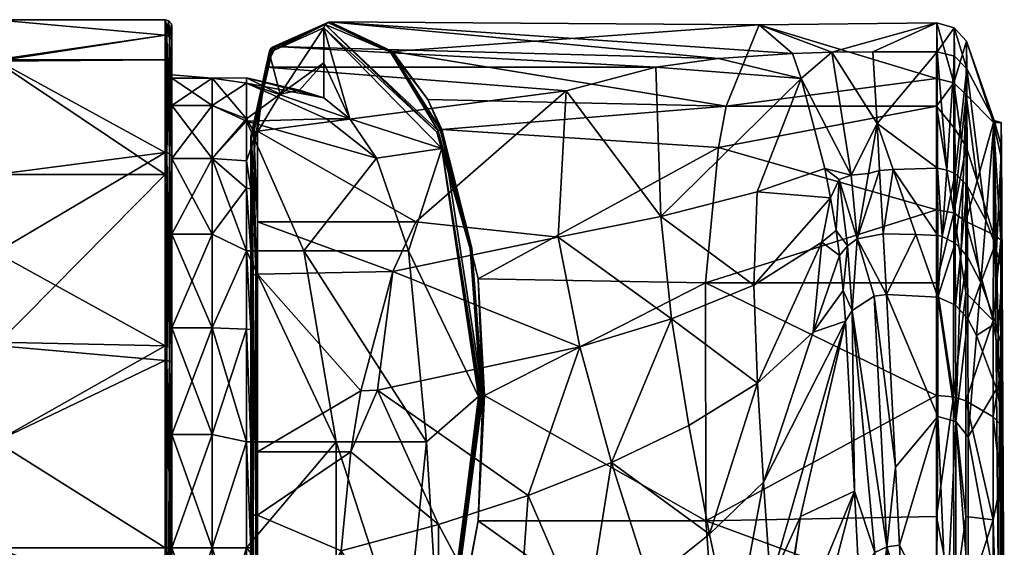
# Model space of a CAD drawing. Header units: centimetres. Extents: x -0.7 to 10.3, y -10.1 to 8.2.
# Tile 9 of 9: x 5.8 to 10.3, y 5.6 to 8.1. Entities that reach past the tile are written whole.
import ezdxf

# ---------------------------------------------------------------- set-up
doc = ezdxf.new("R2010")
doc.units = ezdxf.units.CM
doc.layers.get('0').update_dxf_attribs({"true_color": 0x5890e1})

msp = doc.modelspace()

# ---------------------------------------------------------------- meshes
at = {"color": 191, "true_color": 0xb89be5}
mesh = msp.add_polyface(dxfattribs=at)
corners = [(4.4338, 6.7777, 39.2983), (4.1721, 7.2088, 39.5347), (4.8011, 7.0575, 39.7085), (4.9464, 6.6404, 39.4775), (5.647, 6.994, 39.7637), (5.647, 6.5798, 39.5388), (5.0565, 6.1577, 39.3397), (4.6626, 7.4032, 40.0194), (5.647, 7.8842, 40.8523), (3.6022, 7.9409, 40.7481), (5.647, 8.0694, 41.7855), (5.647, 7.3549, 40.0616), (4.6348, 6.2364, 39.1748), (4.4869, 6.2788, 39.0545), (4.408, 6.8039, 44.2452), (4.4336, 6.284, 44.4884), (4.6221, 6.2574, 44.3736), (5.647, 6.5642, 44.0387), (4.963, 6.6966, 44.0896), (5.0952, 6.1939, 44.2256), (5.647, 7.3549, 43.5093), (3.9294, 7.5219, 43.6628), (5.647, 7.8777, 42.7342), (3.6061, 7.9251, 42.8025), (6.4294, 6.4957, 44.0654), (6.4294, 7.3553, 43.5097), (6.4294, 7.8838, 42.7186), (6.4294, 7.9986, 42.3691), (6.4294, 8.0694, 41.7855), (6.4294, 7.9986, 41.2019), (6.4294, 7.8838, 40.8524), (6.4294, 7.4562, 40.1685), (6.4294, 6.5641, 39.5327), (6.4496, 7.9911, 42.3672), (6.4466, 8.064, 41.7855), (6.4367, 7.9977, 42.3688), (6.4367, 7.4556, 43.4018), (6.4367, 6.4953, 44.0646), (6.4496, 6.493, 44.0583), (6.4496, 7.4505, 43.3974), (6.4496, 7.4505, 40.1736), (6.4367, 6.4953, 39.5064), (6.4367, 7.4556, 40.1691), (6.4496, 7.9911, 41.2037), (6.4367, 7.9977, 41.2022)]
mesh.append_faces([[corners[k] for k in face] for face in [(0, 1, 2), (3, 2, 4), (5, 3, 4), (5, 6, 3), (1, 7, 2), (8, 9, 10), (8, 7, 9), (8, 11, 7), (7, 11, 2), (2, 11, 4), (2, 3, 0), (0, 3, 12), (13, 0, 12), (14, 15, 16), (17, 18, 19), (17, 20, 18), (18, 20, 21), (20, 22, 21), (22, 10, 23), (18, 14, 16), (17, 24, 25), (20, 25, 22), (20, 17, 25), (25, 26, 22), (22, 26, 27), (10, 27, 28), (10, 22, 27), (28, 29, 10), (10, 29, 8), (8, 29, 30), (31, 8, 30), (31, 11, 8), (31, 4, 11), (31, 32, 4), (4, 32, 5), (33, 34, 28), (35, 28, 27), (26, 35, 27), (26, 36, 35), (26, 25, 36), (36, 25, 37), (38, 36, 37), (36, 39, 35), (28, 35, 33), (25, 24, 37), (40, 41, 42), (43, 42, 44), (34, 44, 29), (28, 34, 29), (41, 32, 42), (42, 32, 31), (30, 42, 31), (30, 44, 42), (30, 29, 44)]], dxfattribs={"color": 191})
mesh = msp.add_polyface(dxfattribs=at)
corners = [(6.4598, 8.0389, 41.7855), (6.4579, 8.0497, 41.7855), (6.4598, 7.9689, 42.3618), (6.4579, 7.9795, 42.3643), (6.4598, 7.4334, 43.3822), (6.4579, 7.4414, 43.3894), (6.4598, 6.4849, 44.0369), (6.4579, 6.4887, 44.047), (6.4496, 7.9911, 42.3672), (6.4496, 7.4505, 43.3974), (6.4496, 6.493, 44.0583), (6.4466, 8.064, 41.7855), (6.4367, 7.4556, 43.4018), (6.4367, 7.9977, 42.3688), (6.4598, 7.4334, 40.1887), (6.4579, 6.4887, 39.524), (6.4579, 7.4414, 40.1815), (6.4598, 7.9689, 41.2092), (6.4579, 7.9795, 41.2067), (6.4496, 6.493, 39.5127), (6.4496, 7.4505, 40.1736), (6.4496, 7.9911, 41.2037), (6.4598, 6.4849, 39.534), (6.4367, 6.4953, 39.5064), (6.4367, 7.4556, 40.1691), (6.4367, 7.9977, 41.2022), (6.4598, 6.6462, 39.8615), (6.4598, 7.4287, 40.5548), (6.4598, 6.1538, 43.9165), (6.4598, 7.0795, 43.4307), (6.4598, 7.6735, 42.5702), (6.4598, 7.8154, 41.7956), (6.4598, 7.7995, 41.5323), (6.6459, 6.6462, 39.8615), (6.6459, 6.1538, 39.6747), (6.6459, 7.0795, 40.1606), (6.6459, 7.4287, 40.5548), (6.6459, 7.6735, 41.021), (6.6459, 7.7995, 41.5323), (6.6459, 7.7995, 42.059), (6.6459, 7.6735, 42.5702), (6.6459, 7.4287, 43.0365), (6.6459, 6.6462, 43.7298), (6.6459, 7.0795, 43.4307)]
mesh.append_faces([[corners[k] for k in face] for face in [(0, 1, 2), (2, 1, 3), (4, 3, 5), (6, 5, 7), (3, 1, 8), (5, 8, 9), (7, 9, 10), (7, 5, 9), (1, 11, 8), (10, 9, 12), (13, 9, 8), (6, 4, 5), (4, 2, 3), (3, 8, 5), (14, 15, 16), (17, 16, 18), (0, 18, 1), (0, 17, 18), (16, 19, 20), (18, 20, 21), (1, 21, 11), (1, 18, 21), (17, 14, 16), (14, 22, 15), (19, 23, 20), (15, 19, 16), (20, 24, 21), (16, 20, 18), (21, 25, 11), (26, 14, 27), (26, 22, 14), (6, 28, 29), (4, 29, 30), (2, 30, 31), (0, 31, 32), (17, 32, 27), (14, 17, 27), (17, 0, 32), (0, 2, 31), (2, 4, 30), (4, 6, 29), (26, 33, 34), (26, 35, 33), (26, 27, 35), (35, 27, 36), (36, 27, 37), (37, 27, 32), (38, 32, 31), (39, 31, 30), (40, 30, 41), (40, 39, 30), (29, 42, 43), (41, 30, 29), (29, 28, 42)]], dxfattribs={"color": 191})
mesh = msp.add_polyface(dxfattribs=at)
corners = [(6.8056, 7.6007, 40.8808), (6.6459, 7.6735, 41.021), (6.8056, 7.7765, 41.459), (6.6459, 7.7995, 41.5323), (6.8056, 7.8004, 41.8979), (6.6459, 7.7995, 42.059), (6.8056, 7.6124, 42.6847), (6.6459, 7.6735, 42.5702), (6.6459, 7.4287, 43.0365), (6.4598, 7.8154, 41.7956), (6.4598, 7.7995, 41.5323), (6.8485, 7.5376, 42.8203), (6.961, 7.7257, 42.2397), (7.0499, 7.7445, 41.9411), (7.1627, 7.708, 41.6278), (7.282, 7.6123, 41.3115), (7.1741, 7.6123, 41.163), (6.9399, 7.9453, 42.5399), (7.1906, 8.0593, 41.7377), (6.929, 7.944, 42.5366), (6.8945, 7.8506, 42.7894), (6.8388, 7.5505, 43.2834), (6.8561, 7.5548, 43.2867), (6.9101, 7.9182, 42.5242), (6.9123, 7.9288, 42.5281), (7.1685, 8.0475, 41.729), (7.1627, 8.0323, 41.727), (6.8256, 7.5306, 43.2681), (6.8275, 7.5393, 43.2747), (6.9189, 7.9383, 42.5325), (7.1807, 8.0572, 41.7338), (7.6425, 7.7016, 40.528), (7.704, 7.562, 40.3244), (7.4749, 7.9214, 40.991), (7.4795, 7.9222, 40.9924), (7.6846, 7.5494, 40.3277), (7.7074, 7.4742, 40.2464), (7.6912, 7.5558, 40.325), (7.4703, 7.9197, 40.9899), (7.6996, 7.5605, 40.3241), (8.6971, 7.8506, 42.7893), (8.2823, 7.7403, 43.0076), (7.1627, 7.8702, 41.6774)]
mesh.append_faces([[corners[k] for k in face] for face in [(0, 1, 2), (2, 1, 3), (4, 3, 5), (6, 5, 7), (8, 6, 7), (6, 4, 5), (4, 2, 3), (5, 3, 9), (3, 1, 10), (6, 11, 12), (4, 12, 13), (14, 4, 13), (14, 2, 4), (14, 15, 2), (2, 15, 16), (0, 2, 16), (4, 6, 12), (17, 18, 19), (20, 19, 21), (22, 20, 21), (23, 24, 25), (26, 23, 25), (23, 27, 24), (24, 27, 28), (29, 28, 21), (19, 29, 21), (19, 30, 29), (19, 18, 30), (20, 17, 19), (25, 24, 29), (30, 25, 29), (24, 28, 29), (31, 32, 33), (34, 33, 18), (34, 31, 33), (26, 35, 36), (26, 25, 35), (35, 25, 37), (37, 25, 38), (39, 38, 33), (25, 30, 38), (38, 30, 18), (33, 38, 18), (38, 39, 37), (40, 17, 20), (41, 20, 22), (15, 26, 36), (15, 42, 26), (15, 14, 42), (14, 13, 42), (42, 13, 12), (26, 12, 23), (26, 42, 12), (12, 11, 23), (23, 11, 27)]], dxfattribs={"color": 191})
mesh = msp.add_polyface(dxfattribs=at)
corners = [(7.8973, 6.3342, 39.4698), (7.8891, 6.3332, 39.4735), (7.8467, 7.0145, 39.8006), (7.7084, 7.563, 40.3251), (7.704, 7.562, 40.3244), (7.8779, 6.3292, 39.4862), (7.7074, 7.4742, 40.2464), (7.8824, 6.3313, 39.4792), (7.8384, 7.0114, 39.8032), (7.6912, 7.5558, 40.325), (7.6996, 7.5605, 40.3241), (7.6846, 7.5494, 40.3277), (7.4749, 7.9214, 40.991), (7.6425, 7.7016, 40.528), (7.8754, 6.872, 39.7071), (7.9058, 6.3346, 39.4687), (9.5051, 7.2464, 44.257), (9.1653, 7.2753, 43.8603), (9.1504, 6.8435, 44.3451), (9.4783, 7.3828, 43.9426), (9.3686, 7.7982, 42.9403), (8.7208, 7.1601, 43.8164), (8.6971, 7.8506, 42.7893), (8.2823, 7.7403, 43.0076), (8.2451, 7.0647, 43.8086), (7.587, 7.1358, 43.7119), (7.4821, 6.9063, 43.8732), (8.3455, 6.5595, 44.1601), (7.4106, 6.3584, 44.1256), (9.3283, 7.9141, 42.6315), (8.987, 7.8902, 42.695), (8.4923, 6.0247, 44.4578), (8.7693, 6.688, 44.2279), (8.8494, 6.1956, 44.6027), (9.167, 6.3917, 44.7935), (9.4647, 7.0417, 44.5397), (9.511, 7.9199, 42.6154), (9.1743, 8.0463, 41.5411), (8.9272, 6.8548, 39.6969), (8.987, 7.4789, 40.2205), (9.9942, 7.1919, 39.935), (9.0216, 7.6698, 40.4774), (9.9948, 7.6698, 40.4774), (7.4795, 7.9222, 40.9924), (7.1906, 8.0593, 41.7377), (6.9399, 7.9453, 42.5399), (6.8945, 7.8506, 42.7894), (7.6364, 6.1203, 40.0033), (7.5545, 7.0021, 40.4698)]
mesh.append_faces([[corners[k] for k in face] for face in [(0, 1, 2), (3, 2, 4), (5, 6, 7), (7, 6, 1), (8, 9, 10), (2, 10, 4), (2, 8, 10), (2, 1, 8), (8, 1, 6), (11, 8, 6), (11, 9, 8), (4, 10, 12), (13, 3, 4), (2, 3, 0), (0, 3, 14), (15, 0, 14), (16, 17, 18), (17, 19, 20), (21, 20, 22), (23, 21, 22), (23, 24, 21), (23, 25, 24), (24, 25, 26), (27, 26, 28), (29, 30, 20), (20, 30, 22), (27, 31, 32), (24, 32, 21), (24, 27, 32), (24, 26, 27), (33, 34, 32), (32, 34, 18), (21, 18, 17), (20, 21, 17), (21, 32, 18), (18, 34, 35), (29, 36, 37), (38, 39, 40), (39, 41, 42), (38, 15, 14), (39, 14, 3), (41, 3, 13), (43, 41, 13), (43, 37, 41), (43, 44, 37), (37, 44, 29), (29, 44, 30), (30, 44, 45), (23, 22, 46), (22, 30, 45), (41, 39, 3), (39, 38, 14), (5, 47, 48), (6, 5, 48)]], dxfattribs={"color": 191})
mesh = msp.add_polyface(dxfattribs=at)
corners = [(9.8993, 7.0782, 44.9176), (9.7479, 7.081, 44.9104), (9.7634, 6.8004, 45.6669), (10.0012, 6.7879, 45.7001), (9.7008, 7.9218, 42.61), (9.9982, 7.9217, 42.6102), (9.9982, 7.9218, 42.61), (9.7198, 7.5894, 43.5397), (9.511, 7.9199, 42.6154), (9.5999, 7.351, 44.1378), (9.6282, 7.0573, 44.8966), (9.5443, 7.331, 44.1346), (9.5826, 7.0252, 44.8879), (9.5301, 7.0963, 44.6035), (9.5461, 6.9802, 44.8754), (9.5637, 6.8191, 45.2649), (9.6047, 6.7271, 45.6445), (9.7067, 6.7928, 45.6646), (9.6802, 7.3594, 44.126), (9.3283, 7.9141, 42.6315), (9.3686, 7.7982, 42.9403), (9.4783, 7.3828, 43.9426), (9.5051, 7.2464, 44.257), (9.5741, 6.6765, 45.629), (9.4238, 6.6263, 45.0543), (9.1942, 5.9331, 45.2295), (9.4647, 7.0417, 44.5397), (9.1504, 6.8435, 44.3451), (9.1653, 7.2753, 43.8603), (9.167, 6.3917, 44.7935), (9.6156, 5.8924, 47.6521), (9.8055, 6.0034, 47.7238), (9.7651, 5.6349, 48.6067), (9.9965, 8.0549, 41.6412), (9.1743, 8.0463, 41.5411), (9.9951, 7.7978, 40.7005), (9.0216, 7.6698, 40.4774), (9.9948, 7.6698, 40.4774), (8.987, 7.4789, 40.2205), (9.9942, 7.1919, 39.935), (8.9272, 6.8548, 39.6969), (9.994, 6.8548, 39.6969), (9.9939, 6.3346, 39.4687), (9.7942, 7.3774, 44.1112), (10.0004, 7.0736, 44.9216), (9.7317, 7.3736, 44.1213), (9.9996, 7.3839, 44.076)]
mesh.append_faces([[corners[k] for k in face] for face in [(4, 5, 6), (4, 7, 5), (4, 8, 7), (7, 8, 9), (10, 9, 11), (12, 11, 13), (14, 12, 13), (14, 15, 12), (12, 15, 16), (10, 16, 17), (2, 10, 17), (2, 1, 10), (10, 18, 9), (19, 20, 8), (8, 20, 9), (9, 20, 21), (11, 21, 22), (13, 11, 22), (15, 23, 16), (11, 9, 21), (16, 10, 12), (12, 10, 11), (23, 24, 25), (23, 15, 24), (24, 15, 14), (26, 14, 13), (22, 26, 13), (22, 27, 26), (22, 21, 28), (29, 24, 26), (26, 24, 14), (23, 30, 16), (17, 31, 2), (17, 16, 32), (6, 33, 4), (4, 33, 8), (8, 33, 34), (33, 35, 34), (34, 35, 36), (36, 35, 37), (38, 37, 39), (40, 39, 41), (42, 40, 41), (43, 7, 45), (45, 7, 18), (18, 7, 9)]], dxfattribs={"color": 191})
mesh.append_faces([[corners[k] for k in face] for face in [(0, 1, 2), (2, 3, 0), (43, 0, 44), (43, 45, 1), (1, 0, 43), (10, 1, 45), (45, 18, 10), (7, 43, 46)]], dxfattribs={"vtx2": -1, "color": 191})
mesh = msp.add_polyface(dxfattribs=at)
corners = [(9.9982, 7.9218, 42.61), (10.0782, 7.9004, 42.6026), (10.0782, 7.9004, 42.6023), (10.1344, 7.8423, 42.582), (10.2948, 7.4838, 42.4556), (10.2936, 7.5952, 41.7515), (10.2605, 7.6046, 42.4982), (10.2593, 7.5992, 41.7729), (10.2581, 7.594, 41.0736), (10.2925, 7.4407, 41.0332), (10.2917, 7.0535, 40.4414), (10.2574, 7.077, 40.4576), (10.1344, 7.8424, 42.5818), (10.0766, 8.0323, 41.645), (9.9965, 8.0549, 41.6412), (10.1098, 7.517, 40.4418), (10.1314, 7.7228, 40.7383), (10.131, 7.4838, 40.4365), (10.0743, 7.1779, 39.9529), (9.9942, 7.1919, 39.935), (9.9948, 7.6698, 40.4774), (10.0752, 7.7782, 40.7121), (9.9951, 7.7978, 40.7005), (10.1328, 7.9709, 41.6465), (10.0749, 7.5714, 40.4506), (10.1831, 7.3261, 40.4426), (10.1364, 7.302, 44.0241), (10.1184, 7.3216, 44.0338), (10.1088, 7.0084, 44.9069), (10.0802, 7.359, 44.0532), (10.0814, 7.0376, 44.9146), (10.0418, 7.375, 44.0654), (10.0206, 7.0678, 44.9208), (9.9996, 7.3839, 44.076), (10.0004, 7.0736, 44.9216), (9.7942, 7.3774, 44.1112), (10.2724, 7.0022, 43.9004), (10.2657, 7.0316, 43.9113), (10.2226, 7.1433, 43.956), (9.9982, 7.9217, 42.6102), (9.7198, 7.5894, 43.5397), (10.1304, 7.1377, 39.9993)]
mesh.append_faces([[corners[k] for k in face] for face in [(0, 1, 2), (2, 1, 3), (4, 5, 6), (6, 5, 7), (8, 5, 9), (10, 8, 9), (10, 11, 8), (2, 12, 13), (0, 13, 14), (0, 2, 13), (15, 16, 17), (18, 19, 20), (21, 20, 22), (14, 21, 22), (14, 13, 21), (21, 13, 23), (16, 21, 23), (21, 24, 20), (23, 13, 12), (25, 8, 11), (16, 23, 8), (23, 6, 7), (6, 23, 12), (3, 6, 12), (4, 10, 5), (5, 10, 9), (36, 6, 37), (37, 6, 38), (26, 3, 27), (29, 1, 31), (25, 41, 17), (15, 18, 24), (24, 18, 20), (5, 8, 7), (7, 8, 23)]], dxfattribs={"color": 191})
mesh.append_faces([[corners[k] for k in face] for face in [(21, 16, 15), (15, 24, 21), (25, 17, 16), (16, 8, 25), (26, 27, 28), (27, 29, 30), (29, 31, 32), (32, 31, 33), (34, 33, 35), (4, 6, 36), (3, 26, 38), (38, 6, 3), (29, 27, 3), (3, 1, 29), (39, 33, 31), (31, 1, 39), (33, 39, 40), (41, 25, 11), (17, 41, 18), (18, 15, 17)]], dxfattribs={"vtx2": -1, "color": 191})
mesh = msp.add_polyface(dxfattribs=at)
corners = [(6.8056, 6.1203, 39.6797), (6.6459, 6.6462, 39.8615), (6.8056, 7.0021, 40.1114), (6.6459, 7.0795, 40.1606), (6.6459, 7.4287, 40.5548), (6.8056, 7.6007, 40.8808), (6.6459, 7.6735, 41.021), (6.6459, 7.4287, 43.0365), (6.8056, 7.4184, 43.0294), (6.8056, 7.6124, 42.6847), (6.8056, 7.2909, 43.1962), (6.6459, 7.0795, 43.4307), (6.8056, 7.0021, 43.4799), (6.6459, 6.6462, 43.7298), (6.8056, 6.6403, 43.7186), (6.6459, 6.1538, 43.9165), (6.4598, 7.0795, 43.4307), (6.8256, 6.1203, 43.9082), (6.8256, 6.6388, 43.7158), (6.8256, 7.0021, 43.4756), (6.8256, 7.2884, 43.1941), (6.8485, 7.5376, 42.8203), (7.1741, 7.6123, 41.163), (7.4061, 7.4305, 40.9573), (7.0695, 7.0021, 40.188), (7.5545, 7.0021, 40.4698), (7.6364, 6.1203, 40.0033), (7.282, 7.6123, 41.3115), (7.2201, 6.1203, 39.791), (6.8256, 6.8785, 43.8545), (6.8275, 5.7807, 44.214), (6.8275, 6.8841, 43.8637), (6.8256, 7.5306, 43.2681), (6.8275, 7.5393, 43.2747), (6.8359, 5.7815, 44.226), (6.8359, 6.8904, 43.874), (6.8488, 6.8939, 43.8798), (6.8388, 7.5505, 43.2834), (6.8561, 7.1358, 43.7119), (6.8561, 7.5548, 43.2867), (6.8561, 6.0741, 44.1967), (6.8561, 6.8943, 43.8805), (6.8488, 5.7819, 44.2328), (7.3328, 6.3555, 44.1259), (7.4106, 6.3584, 44.1256), (7.4821, 6.9063, 43.8732), (7.587, 7.1358, 43.7119), (8.2823, 7.7403, 43.0076), (7.7074, 7.4742, 40.2464)]
mesh.append_faces([[corners[k] for k in face] for face in [(0, 1, 2), (2, 1, 3), (4, 2, 3), (4, 5, 2), (4, 6, 5), (7, 8, 9), (7, 10, 8), (7, 11, 10), (10, 11, 12), (12, 11, 13), (14, 13, 15), (14, 12, 13), (7, 16, 11), (14, 17, 18), (12, 18, 19), (10, 19, 20), (8, 20, 21), (5, 22, 23), (24, 23, 25), (26, 24, 25), (24, 2, 5), (23, 24, 5), (27, 23, 22), (9, 8, 21), (8, 10, 20), (10, 12, 19), (12, 14, 18), (24, 28, 2), (29, 30, 31), (32, 31, 33), (32, 29, 31), (31, 34, 35), (33, 35, 36), (37, 36, 38), (39, 37, 38), (40, 41, 36), (36, 41, 38), (37, 33, 36), (35, 42, 36), (31, 35, 33), (43, 44, 45), (46, 39, 38), (45, 38, 41), (43, 41, 40), (43, 45, 41), (45, 46, 38), (46, 47, 39), (20, 19, 32), (32, 19, 29), (29, 19, 18), (17, 29, 18), (48, 25, 23), (27, 48, 23), (32, 21, 20)]], dxfattribs={"color": 191})
mesh = msp.add_polyface(dxfattribs=at)
corners = [(10.1386, 6.6883, 45.6621), (10.1003, 6.7319, 45.6776), (10.0844, 6.2136, 47.1225), (10.0004, 7.0736, 44.9216), (10.0012, 6.7879, 45.7001), (10.0206, 7.0678, 44.9208), (10.0824, 6.7504, 45.6842), (10.0003, 6.2372, 47.1317), (9.7634, 6.8004, 45.6669), (9.8993, 7.0782, 44.9176), (10.2917, 7.0535, 40.4414), (10.2913, 6.4509, 40.009), (10.2568, 6.6797, 39.9842), (10.2567, 6.2362, 39.7904), (10.1304, 7.1377, 39.9993), (10.1302, 6.8075, 39.7667), (10.0743, 7.1779, 39.9529), (10.0738, 6.328, 39.4904), (9.994, 6.8548, 39.6969), (9.9939, 6.3346, 39.4687), (9.9942, 7.1919, 39.935), (10.13, 6.31, 39.5491), (10.1406, 6.143, 47.1177), (10.179, 6.6117, 45.6363), (10.2718, 6.3651, 45.5554), (10.2948, 7.4838, 42.4556), (10.2913, 6.199, 39.9124), (10.2993, 6.5492, 44.7728), (10.28, 6.6184, 44.7935), (10.2862, 6.3001, 45.5345), (10.269, 6.6679, 44.8085), (10.1991, 6.8561, 44.8639), (10.1376, 6.9747, 44.8978), (10.1088, 7.0084, 44.9069), (10.0814, 7.0376, 44.9146), (10.2975, 6.9146, 43.8669), (10.2993, 5.7015, 44.5065), (10.2724, 7.0022, 43.9004), (10.2657, 7.0316, 43.9113), (10.2226, 7.1433, 43.956), (10.1364, 7.302, 44.0241), (10.1184, 7.3216, 44.0338), (10.0802, 7.359, 44.0532), (9.9996, 7.3839, 44.076), (10.2976, 5.8102, 43.5023), (10.2949, 5.9736, 41.9939), (10.2574, 7.077, 40.4576)]
mesh.append_faces([[corners[k] for k in face] for face in [(3, 4, 5), (4, 2, 6), (6, 2, 1), (4, 7, 2), (7, 4, 8), (9, 4, 3), (10, 11, 12), (12, 11, 13), (14, 15, 16), (16, 15, 17), (18, 17, 19), (18, 16, 17), (18, 20, 16), (15, 21, 17), (0, 22, 23), (12, 15, 14), (12, 21, 15), (12, 13, 21), (11, 25, 26), (11, 10, 25), (45, 26, 25), (10, 12, 46)]], dxfattribs={"color": 191})
mesh.append_faces([[corners[k] for k in face] for face in [(0, 1, 2), (24, 23, 22), (27, 28, 29), (24, 29, 28), (28, 30, 24), (23, 24, 30), (30, 31, 23), (0, 23, 31), (31, 32, 0), (32, 33, 1), (1, 0, 32), (6, 1, 33), (33, 34, 6), (34, 5, 4), (4, 6, 34), (35, 27, 36), (28, 27, 35), (35, 37, 28), (30, 28, 37), (37, 38, 30), (31, 30, 38), (38, 39, 31), (40, 32, 31), (31, 39, 40), (33, 32, 40), (34, 33, 41), (5, 34, 42), (43, 3, 5), (25, 35, 44), (44, 45, 25), (37, 35, 25), (46, 12, 14)]], dxfattribs={"vtx2": -1, "color": 191})
mesh = msp.add_polyface(dxfattribs=at)
corners = [(6.4598, 5.3407, 44.1758), (6.4598, 5.1083, 43.9165), (6.4598, 5.631, 44.1934), (6.4598, 5.631, 39.6112), (6.4598, 6.4849, 39.534), (6.4598, 6.6462, 39.8615), (6.4598, 5.631, 39.3776), (6.4598, 6.1538, 43.9165), (6.4598, 6.4849, 44.0369), (6.6459, 6.1538, 39.6747), (6.8056, 6.1203, 39.6797), (6.6459, 5.631, 39.6112), (6.6459, 6.6462, 39.8615), (6.8056, 6.1203, 43.9116), (6.6459, 6.1538, 43.9165), (6.6459, 5.631, 43.98), (6.8056, 5.631, 43.9674), (6.8056, 5.1417, 43.9116), (6.6459, 5.1083, 43.9165), (6.8056, 5.1112, 39.687), (6.6459, 5.1083, 39.6747), (6.8056, 5.631, 39.6238), (6.8056, 6.6403, 43.7186), (6.6459, 6.6462, 43.7298), (6.8256, 5.1417, 43.9082), (6.8256, 5.631, 43.9641), (6.8256, 6.1203, 43.9082), (7.6364, 6.1203, 40.0033), (7.2201, 6.1203, 39.791), (7.0695, 7.0021, 40.188), (7.5373, 5.1417, 39.9421), (7.2201, 5.1417, 39.791), (6.8056, 7.0021, 40.1114), (6.8256, 5.78, 44.2033), (6.8275, 4.6408, 44.0114), (6.8275, 5.7807, 44.214), (6.8359, 4.6359, 44.0224), (6.8359, 5.7815, 44.226), (6.8488, 5.7819, 44.2328), (6.8561, 4.9087, 44.1324), (6.8561, 5.782, 44.2336), (6.8561, 6.0741, 44.1967), (6.8488, 6.8939, 43.8798), (6.8256, 6.8785, 43.8545), (6.8488, 4.6332, 44.0286), (6.8359, 6.8904, 43.874), (6.8275, 6.8841, 43.8637), (7.2421, 5.6173, 44.2389), (7.6949, 4.8964, 44.1729), (7.6918, 5.738, 44.2678), (7.288, 6.0741, 44.1967), (7.4106, 6.3584, 44.1256), (7.3328, 6.3555, 44.1259)]
mesh.append_faces([[corners[k] for k in face] for face in [(0, 1, 2), (3, 4, 5), (3, 6, 4), (1, 7, 2), (2, 7, 8), (9, 10, 11), (9, 12, 10), (13, 14, 15), (16, 15, 17), (16, 13, 15), (15, 18, 17), (19, 20, 21), (21, 20, 11), (10, 21, 11), (13, 22, 14), (9, 11, 3), (5, 9, 3), (15, 1, 18), (15, 7, 1), (15, 14, 7), (7, 14, 23), (20, 3, 11), (17, 24, 25), (16, 25, 13), (16, 17, 25), (25, 26, 13), (13, 26, 22), (27, 28, 29), (27, 30, 28), (28, 30, 31), (21, 31, 19), (21, 28, 31), (21, 10, 28), (28, 10, 32), (33, 34, 35), (35, 36, 37), (38, 39, 40), (41, 38, 40), (41, 42, 38), (43, 33, 35), (37, 44, 38), (45, 37, 38), (35, 37, 46), (47, 48, 49), (50, 49, 51), (52, 50, 51), (50, 47, 49), (50, 41, 40), (47, 40, 39), (47, 50, 40), (50, 52, 41), (26, 33, 43), (26, 25, 33), (33, 25, 24)]], dxfattribs={"color": 191})
mesh = msp.add_polyface(dxfattribs=at)
corners = [(10.2913, 6.199, 39.9124), (10.2913, 5.93, 39.8506), (10.2567, 6.2362, 39.7904), (10.2568, 5.7602, 39.7032), (10.13, 6.31, 39.5491), (10.1302, 5.7759, 39.4512), (10.0738, 6.328, 39.4904), (10.0743, 5.3647, 39.3986), (9.994, 5.7757, 39.367), (9.9942, 5.3631, 39.3759), (9.9939, 6.3346, 39.4687), (10.1304, 5.372, 39.4595), (9.9948, 4.6636, 39.5583), (10.2581, 4.3926, 40.0953), (10.2948, 3.7116, 41.3024), (10.0844, 6.2136, 47.1225), (10.1406, 6.143, 47.1177), (10.1386, 6.6883, 45.6621), (10.1407, 5.4647, 48.7732), (10.0845, 5.2862, 49.3557), (10.119, 5.2544, 49.3412), (10.114, 4.9218, 49.8737), (10.1397, 5.2038, 49.3497), (10.0003, 6.2372, 47.1317), (10.0407, 5.3065, 49.3647), (10.0791, 4.9512, 49.9011), (9.9946, 5.313, 49.3678), (10.0326, 4.9705, 49.9184), (9.8355, 5.3993, 49.1779), (9.983, 4.9763, 49.9243), (9.8238, 5.6433, 48.609), (9.8055, 6.0034, 47.7238), (10.2862, 6.3001, 45.5345), (10.305, 5.3509, 47.7438), (10.3007, 6.2487, 45.5179), (10.2808, 5.3822, 47.9795), (10.2718, 6.3651, 45.5554), (10.3062, 5.0396, 48.3719), (10.2849, 5.0482, 48.6266), (10.2913, 6.4509, 40.009), (10.2892, 4.8538, 48.8925), (10.3007, 5.6132, 45.3221), (10.2994, 4.8739, 44.2466), (10.2993, 5.7015, 44.5065), (10.2993, 6.5492, 44.7728), (10.2976, 5.1664, 43.2897), (10.2976, 5.8102, 43.5023), (10.2975, 6.9146, 43.8669), (10.2949, 5.2218, 41.7641), (10.2949, 5.5977, 41.879), (10.2949, 5.9736, 41.9939), (10.3008, 4.637, 45.0213)]
mesh.append_faces([[corners[k] for k in face] for face in [(0, 1, 2), (2, 1, 3), (4, 5, 6), (6, 5, 7), (8, 7, 9), (8, 6, 7), (8, 10, 6), (5, 11, 7), (12, 9, 7), (2, 3, 4), (4, 3, 5), (5, 3, 11), (11, 3, 13), (1, 14, 3), (1, 0, 14), (18, 15, 19), (20, 19, 21), (22, 18, 20), (20, 18, 19), (15, 23, 24), (19, 24, 25), (23, 26, 24), (24, 26, 27), (18, 16, 15), (19, 15, 24), (28, 29, 26), (30, 26, 23), (31, 30, 23), (30, 28, 26), (32, 33, 34), (37, 35, 38), (37, 33, 35), (2, 39, 0), (35, 16, 18), (38, 35, 18), (18, 22, 40), (34, 33, 41), (48, 0, 49), (49, 0, 50)]], dxfattribs={"color": 191})
mesh.append_faces([[corners[k] for k in face] for face in [(15, 16, 17), (35, 33, 32), (32, 36, 35), (16, 35, 36), (42, 43, 41), (44, 34, 41), (41, 43, 44), (32, 34, 44), (43, 42, 45), (45, 46, 43), (43, 46, 47), (48, 49, 45), (46, 45, 49), (49, 50, 46), (51, 41, 33)]], dxfattribs={"vtx2": -1, "color": 191})
mesh = msp.add_polyface(dxfattribs=at)
corners = [(7.6996, 4.84, 39.4923), (7.6912, 4.8433, 39.4957), (7.8891, 6.3332, 39.4735), (7.8824, 6.3313, 39.4792), (7.6846, 4.8472, 39.5016), (7.7074, 4.955, 39.4762), (7.8779, 6.3292, 39.4862), (7.9058, 6.3346, 39.4687), (7.8754, 5.7558, 39.3659), (7.8973, 6.3342, 39.4698), (7.704, 4.8385, 39.4917), (7.7084, 4.8373, 39.4918), (7.6426, 4.609, 39.5824), (7.4749, 4.1679, 39.8434), (8.1075, 3.9917, 43.7702), (8.3703, 4.405, 44.246), (8.0503, 4.6711, 44.1991), (7.6918, 4.1456, 43.7809), (7.6949, 4.8964, 44.1729), (8.6675, 4.1119, 44.3068), (8.6076, 4.7645, 44.6043), (8.1766, 4.8511, 44.3208), (8.8666, 4.4501, 44.8211), (8.9663, 4.6194, 45.0788), (9.0543, 4.0284, 44.948), (7.6918, 5.738, 44.2678), (8.0503, 5.0685, 44.3206), (8.1075, 5.8716, 44.345), (8.3703, 5.2629, 44.5084), (8.4923, 6.0247, 44.4578), (8.6675, 5.4719, 44.7226), (8.9453, 5.6933, 44.9594), (9.0543, 5.1826, 45.3008), (7.4106, 6.3584, 44.1256), (9.2451, 5.018, 46.1056), (8.8666, 4.9039, 44.9598), (8.3455, 6.5595, 44.1601), (9.1942, 5.9331, 45.2295), (9.167, 6.3917, 44.7935), (8.8494, 6.1956, 44.6027), (8.7693, 6.688, 44.2279), (9.0285, 4.609, 39.5824), (7.4795, 4.1664, 39.8441), (8.987, 4.9654, 39.4521), (8.9281, 5.7558, 39.3659), (8.9272, 6.8548, 39.6969), (7.5373, 5.1417, 39.9421), (7.6364, 6.1203, 40.0033)]
mesh.append_faces([[corners[k] for k in face] for face in [(0, 1, 2), (3, 4, 5), (6, 3, 5), (1, 3, 2), (1, 4, 3), (7, 8, 9), (9, 8, 0), (2, 9, 0), (0, 8, 10), (8, 11, 10), (10, 11, 12), (10, 13, 0), (14, 15, 16), (17, 16, 18), (15, 19, 20), (21, 15, 20), (21, 16, 15), (21, 18, 16), (22, 23, 20), (19, 22, 20), (22, 24, 23), (17, 14, 16), (25, 18, 26), (27, 26, 28), (29, 28, 30), (31, 30, 32), (27, 33, 25), (26, 27, 25), (34, 32, 23), (23, 32, 35), (20, 35, 30), (28, 20, 30), (28, 21, 20), (28, 26, 21), (21, 26, 18), (20, 23, 35), (28, 29, 27), (27, 29, 36), (33, 27, 36), (32, 37, 31), (31, 38, 39), (29, 39, 40), (29, 31, 39), (29, 30, 31), (30, 35, 32), (41, 42, 12), (11, 41, 12), (11, 43, 41), (11, 8, 43), (43, 8, 44), (44, 8, 7), (45, 44, 7), (46, 47, 5), (5, 47, 6)]], dxfattribs={"color": 191})
mesh = msp.add_polyface(dxfattribs=at)
corners = [(9.2451, 3.7148, 45.7072), (9.2145, 4.3032, 46.1129), (8.9663, 4.6194, 45.0788), (9.8055, 6.0034, 47.7238), (10.0003, 6.2372, 47.1317), (9.7634, 6.8004, 45.6669), (9.1942, 5.9331, 45.2295), (9.0543, 5.1826, 45.3008), (9.2277, 5.4704, 45.6583), (9.5741, 6.6765, 45.629), (9.3658, 5.7747, 46.0481), (9.2451, 5.018, 46.1056), (9.2534, 5.0202, 46.1974), (9.167, 6.3917, 44.7935), (8.9453, 5.6933, 44.9594), (9.4238, 6.6263, 45.0543), (9.6996, 4.3177, 50.1563), (9.7447, 4.323, 50.1976), (9.6943, 4.7471, 50.0117), (9.6654, 4.6883, 49.9869), (9.7242, 5.2888, 49.3354), (9.6353, 5.5019, 48.6106), (9.709, 5.6096, 48.5974), (9.6156, 5.8924, 47.6521), (9.6047, 6.7271, 45.6445), (9.8002, 4.3265, 50.2236), (9.8586, 4.286, 50.2364), (9.8541, 4.8128, 50.0623), (9.7957, 4.7855, 50.0697), (9.7802, 5.3136, 49.3456), (9.7396, 4.7705, 50.0474), (9.8355, 5.3993, 49.1779), (9.7651, 5.6349, 48.6067), (9.8238, 5.6433, 48.609), (9.7067, 6.7928, 45.6646), (9.67, 4.3004, 50.1072), (9.299, 4.6876, 47.2869), (9.2543, 4.0077, 47.0798), (9.6725, 3.8297, 50.0965), (9.9939, 6.3346, 39.4687), (8.9281, 5.7558, 39.3659), (8.9272, 6.8548, 39.6969), (9.994, 5.7757, 39.367), (9.9942, 5.3631, 39.3759), (8.987, 4.9654, 39.4521), (9.9948, 4.6636, 39.5583), (9.0285, 4.609, 39.5824), (9.9951, 4.4326, 39.6717), (9.1887, 3.6941, 40.3071)]
mesh.append_faces([[corners[k] for k in face] for face in [(0, 1, 2), (3, 4, 5), (6, 7, 8), (9, 8, 10), (9, 6, 8), (1, 11, 2), (1, 12, 11), (11, 12, 10), (8, 11, 10), (8, 7, 11), (6, 13, 14), (6, 15, 13), (16, 17, 18), (19, 18, 20), (21, 20, 22), (23, 22, 24), (25, 26, 27), (28, 27, 29), (30, 29, 20), (18, 30, 20), (18, 17, 30), (30, 17, 25), (28, 25, 27), (28, 30, 25), (28, 29, 30), (27, 31, 29), (29, 31, 32), (20, 32, 22), (20, 29, 32), (31, 33, 32), (32, 33, 3), (34, 32, 3), (32, 24, 22), (23, 21, 22), (21, 19, 20), (18, 19, 16), (16, 19, 35), (12, 1, 36), (23, 36, 21), (23, 12, 36), (23, 10, 12), (23, 9, 10), (1, 37, 36), (35, 19, 38), (38, 19, 21), (36, 38, 21), (39, 40, 41), (39, 42, 40), (40, 42, 43), (44, 43, 45), (46, 45, 47), (44, 40, 43), (48, 46, 47), (46, 44, 45)]], dxfattribs={"color": 191})
mesh = msp.add_polyface(dxfattribs=at)
corners = [(5.647, 5.631, 44.2239), (5.1463, 5.631, 44.2687), (5.647, 5.1553, 44.177), (5.647, 6.5798, 39.5388), (5.647, 6.1222, 39.3967), (5.0565, 6.1577, 39.3397), (5.097, 5.631, 39.2951), (4.7067, 5.631, 39.1406), (4.6348, 6.2364, 39.1748), (4.4758, 5.631, 38.8862), (4.4869, 6.2788, 39.0545), (5.647, 5.631, 39.3471), (4.9464, 6.6404, 39.4775), (4.963, 6.6966, 44.0896), (4.6221, 6.2574, 44.3736), (5.0952, 6.1939, 44.2256), (5.647, 6.5642, 44.0387), (5.647, 6.1222, 44.1743), (4.4336, 6.284, 44.4884), (4.5252, 5.631, 44.5213), (6.4294, 5.631, 39.3471), (6.4294, 5.3371, 39.3649), (6.4294, 5.3371, 44.2061), (6.4294, 5.631, 44.2239), (6.4294, 6.4957, 44.0654), (6.4294, 6.5641, 39.5327), (6.4598, 5.631, 39.3776), (6.4579, 5.3394, 39.3844), (6.4579, 5.631, 39.3668), (6.4598, 5.3407, 39.3951), (6.4496, 5.338, 39.3725), (6.4466, 5.631, 39.3525), (6.4367, 5.3372, 39.3658), (6.4367, 5.631, 44.223), (6.4496, 5.338, 44.1985), (6.4533, 5.631, 44.2122), (6.4367, 5.3372, 44.2052), (6.4579, 5.3394, 44.1866), (6.4598, 5.631, 44.1934), (6.4598, 5.3407, 44.1758), (6.4579, 6.4887, 44.047), (6.4496, 6.493, 44.0583), (6.4367, 6.4953, 44.0646), (6.4598, 6.4849, 44.0369), (6.4598, 6.4849, 39.534), (6.4579, 6.4887, 39.524), (6.4496, 6.493, 39.5127), (6.4367, 6.4953, 39.5064), (6.4598, 5.631, 39.6112), (5.0565, 5.1043, 39.3397), (5.647, 5.1553, 39.3939)]
mesh.append_faces([[corners[k] for k in face] for face in [(0, 1, 2), (3, 4, 5), (5, 4, 6), (7, 5, 6), (7, 8, 5), (7, 9, 8), (8, 9, 10), (4, 11, 6), (12, 5, 8), (13, 14, 15), (16, 15, 17), (18, 19, 14), (19, 1, 14), (14, 1, 15), (15, 1, 17), (17, 1, 0), (20, 21, 11), (0, 22, 23), (0, 23, 17), (17, 23, 24), (16, 17, 24), (3, 25, 4), (4, 25, 20), (11, 4, 20), (26, 27, 28), (26, 29, 27), (28, 30, 31), (28, 27, 30), (31, 32, 20), (31, 30, 32), (33, 34, 35), (33, 36, 34), (33, 23, 36), (36, 23, 22), (35, 37, 38), (35, 34, 37), (38, 37, 39), (38, 40, 41), (35, 41, 42), (33, 42, 24), (23, 33, 24), (33, 35, 42), (35, 38, 41), (38, 43, 40), (26, 28, 44), (44, 28, 45), (28, 31, 45), (45, 31, 46), (31, 20, 46), (46, 20, 47), (20, 25, 47), (29, 26, 48), (49, 7, 6), (50, 6, 11)]], dxfattribs={"color": 191})
mesh = msp.add_polyface(dxfattribs=at)
corners = [(10.2581, 4.3926, 40.0953), (10.2568, 5.7602, 39.7032), (10.2925, 4.544, 40.1465), (10.0743, 5.3647, 39.3986), (10.1304, 5.372, 39.4595), (10.1314, 4.4738, 39.7451), (10.0752, 4.4424, 39.6922), (10.1328, 3.7603, 40.3592), (9.9948, 4.6636, 39.5583), (9.9951, 4.4326, 39.6717), (10.2948, 3.7116, 41.3024), (10.1397, 5.2038, 49.3497), (10.114, 4.9218, 49.8737), (10.132, 4.8744, 49.8546), (10.119, 5.2544, 49.3412), (10.0791, 4.9512, 49.9011), (10.0764, 4.3491, 50.1929), (10.1112, 4.3433, 50.1509), (10.1283, 4.377, 50.0966), (10.0326, 4.9705, 49.9184), (10.0295, 4.6849, 50.1249), (10.0288, 4.353, 50.2199), (9.9946, 5.313, 49.3678), (10.0076, 4.9753, 49.9224), (10.0041, 4.6879, 50.1308), (9.983, 4.9763, 49.9243), (9.9792, 4.689, 50.1325), (10.0031, 4.3539, 50.2265), (9.9778, 4.1032, 50.2434), (10.0407, 5.3065, 49.3647), (10.0845, 5.2862, 49.3557), (9.8586, 4.286, 50.2364), (9.8541, 4.8128, 50.0623), (9.8355, 5.3993, 49.1779), (10.3075, 4.5917, 48.9134), (10.2849, 5.0482, 48.6266), (10.2892, 4.8538, 48.8925), (10.2945, 4.5162, 49.0785), (10.3079, 4.015, 48.9647), (10.3062, 5.0396, 48.3719), (10.1407, 5.4647, 48.7732), (10.305, 5.3509, 47.7438), (10.3079, 3.4697, 48.8395), (10.3051, 3.9368, 47.3115), (10.2993, 4.0486, 43.9873), (10.2994, 4.8739, 44.2466), (10.3008, 4.637, 45.0213), (10.3007, 5.6132, 45.3221), (10.2977, 4.4798, 43.1702), (10.2976, 5.1664, 43.2897), (10.2949, 5.2218, 41.7641), (10.2913, 6.199, 39.9124)]
mesh.append_faces([[corners[k] for k in face] for face in [(0, 1, 2), (3, 4, 5), (6, 5, 7), (8, 6, 9), (8, 3, 6), (6, 3, 5), (5, 0, 7), (5, 4, 0), (10, 2, 1), (11, 12, 13), (11, 14, 12), (12, 15, 16), (17, 18, 12), (16, 17, 12), (15, 19, 20), (16, 20, 21), (19, 22, 23), (24, 23, 25), (26, 24, 25), (26, 27, 24), (26, 28, 27), (27, 28, 21), (20, 27, 21), (20, 24, 27), (20, 19, 24), (24, 19, 23), (13, 12, 18), (29, 19, 15), (16, 15, 20), (30, 15, 12), (25, 23, 22), (31, 28, 26), (32, 26, 25), (33, 32, 25), (32, 31, 26), (34, 35, 36), (37, 34, 36), (37, 38, 34), (34, 39, 35), (35, 40, 36), (36, 11, 37), (37, 11, 13), (18, 37, 13), (41, 42, 43), (42, 41, 39), (38, 39, 34), (10, 51, 50)]], dxfattribs={"color": 191})
mesh.append_faces([[corners[k] for k in face] for face in [(44, 45, 46), (47, 46, 45), (48, 49, 45), (45, 44, 48), (10, 50, 48), (49, 48, 50), (41, 43, 46)]], dxfattribs={"vtx2": -1, "color": 191})
mesh = msp.add_polyface(dxfattribs=at)
corners = [(6.4598, 4.6158, 39.8615), (6.4598, 3.8333, 40.5548), (6.4598, 4.2632, 39.8038), (6.4598, 4.2632, 43.7672), (6.4598, 4.1825, 43.4307), (6.4598, 5.1083, 43.9165), (6.4598, 5.3407, 44.1758), (6.8056, 5.1417, 43.9116), (6.6459, 5.1083, 43.9165), (6.8056, 4.6217, 43.7186), (6.6459, 4.6158, 43.7298), (6.8056, 4.2599, 43.4799), (6.6459, 4.1825, 43.4307), (6.6459, 4.6158, 39.8615), (6.8056, 4.1908, 40.17), (6.6459, 4.1825, 40.1606), (6.8056, 5.1112, 39.687), (6.6459, 5.1083, 39.6747), (6.4598, 5.631, 39.6112), (6.8256, 4.2599, 43.4756), (6.8256, 4.6232, 43.7158), (6.8256, 5.1417, 43.9082), (7.5373, 5.1417, 39.9421), (7.2823, 4.2599, 40.2858), (7.2201, 5.1417, 39.791), (7.0695, 4.2599, 40.188), (6.8256, 4.6453, 44.0016), (6.8275, 3.7257, 43.3025), (6.8275, 4.6408, 44.0114), (6.8359, 3.7164, 43.3099), (6.8359, 4.6359, 44.0224), (6.8561, 3.9068, 43.534), (6.8561, 4.6329, 44.0294), (6.8488, 4.6332, 44.0286), (6.8561, 4.9087, 44.1324), (6.8256, 5.78, 44.2033), (6.8488, 3.711, 43.3141), (6.8359, 5.7815, 44.226), (6.8275, 5.7807, 44.214), (6.8488, 5.7819, 44.2328), (7.4703, 4.1699, 39.8434), (7.1685, 3.6506, 40.3847), (7.6912, 4.8433, 39.4957), (7.6846, 4.8472, 39.5016), (7.1627, 3.6643, 40.3915), (7.7074, 4.955, 39.4762), (7.4749, 4.1679, 39.8434), (7.704, 4.8385, 39.4917), (7.6426, 4.609, 39.5824), (7.4795, 4.1664, 39.8441), (7.6996, 4.84, 39.4923), (7.2433, 4.2479, 43.8151), (7.6949, 4.8964, 44.1729), (7.2172, 4.9087, 44.1324), (7.6918, 4.1456, 43.7809), (7.2421, 5.6173, 44.2389), (6.8256, 3.7342, 43.2957)]
mesh.append_faces([[corners[k] for k in face] for face in [(0, 1, 2), (3, 4, 5), (6, 3, 5), (7, 8, 9), (9, 8, 10), (11, 10, 12), (13, 14, 15), (13, 16, 14), (13, 17, 16), (11, 9, 10), (13, 0, 17), (13, 15, 0), (0, 15, 1), (4, 12, 10), (5, 10, 8), (5, 4, 10), (0, 18, 17), (11, 19, 20), (9, 20, 21), (22, 23, 24), (24, 23, 25), (16, 25, 14), (16, 24, 25), (7, 9, 21), (9, 11, 20), (26, 27, 28), (28, 29, 30), (31, 32, 33), (33, 32, 34), (35, 26, 28), (30, 36, 33), (30, 33, 37), (28, 30, 38), (39, 33, 34), (40, 41, 42), (42, 41, 43), (43, 44, 45), (46, 47, 48), (49, 46, 48), (40, 50, 46), (40, 42, 50), (51, 52, 53), (51, 54, 52), (53, 52, 55), (53, 34, 32), (51, 32, 31), (51, 53, 32), (53, 55, 34), (26, 21, 20), (19, 26, 20), (19, 56, 26), (26, 35, 21), (45, 44, 23), (22, 45, 23)]], dxfattribs={"color": 191})

doc.saveas('drawing.dxf')
